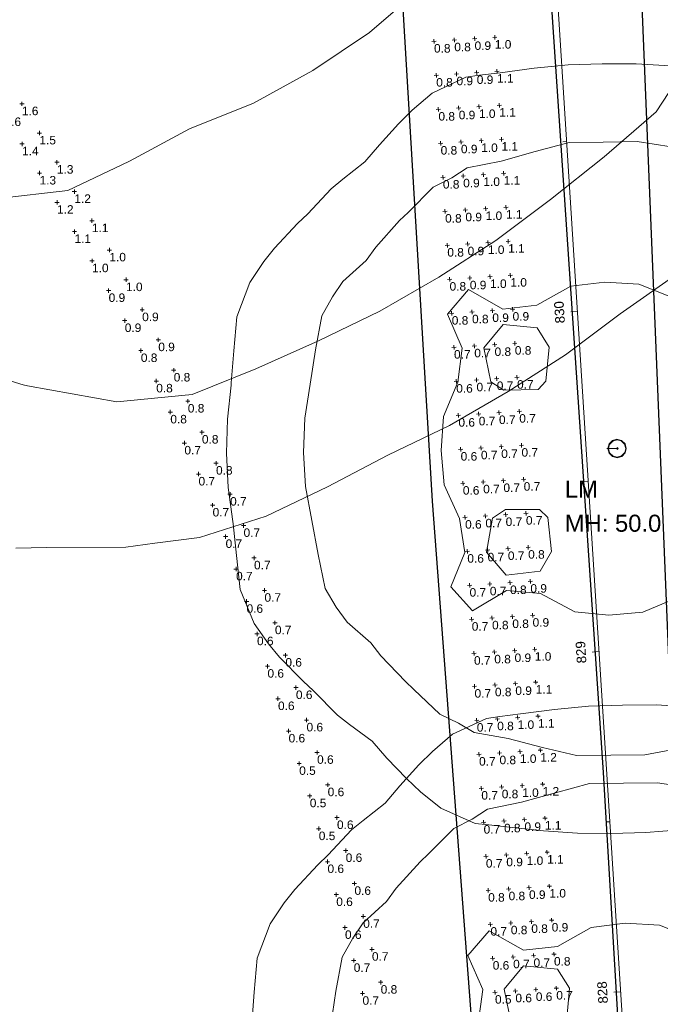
# Model space of a CAD drawing. Extents: x 11759 to 13757, y -2685 to 8839.
# Tile 20 of 58: x 12713 to 12901, y 5223 to 5512. Entities that reach past the tile are written whole.
import ezdxf

# ---------------------------------------------------------------- set-up
doc = ezdxf.new("R2010")
doc.units = 0
doc.header["$MEASUREMENT"] = 0
for name, color, linetype, lineweight in [('AGI32-115446_BK001 - Copy -- 2023-Jan-03 22h-01m-38s-DRAWING', 7, 'Continuous', 0), ('AGI32-Project_1-CALCPTS', 7, 'Continuous', 0), ('AGI32-Project_1-LUMINAIRE', 7, 'Continuous', 0), ('AGI32-Project_1-MARKPOINT', 7, 'Continuous', 0), ('AGI32-Project_1-POLE_PENDANT', 7, 'Continuous', 0), ('AGI32-Project_1-STATISTICAL_AREA', 7, 'Continuous', 0), ('AGI32-Project_1-TEMPLATE', 7, 'Continuous', 0)]:
    doc.layers.add(name, color=color, linetype=linetype, lineweight=lineweight)
doc.styles.add('AGI32-Arial', font='arial.ttf')

# ---------------------------------------------------------------- blocks, each defined once
blk = doc.blocks.new('AGI32-ID1buv4w-Project_1-STATISTICAL_AREA-US 23 NB - Overall')
at = {"layer": 'AGI32-Project_1-STATISTICAL_AREA', "color": 7, "linetype": 'Continuous', "lineweight": 30}
for p, q in [((732.99, 3591.78), (709.75, 3984.46)), ((763.51, 3802.04), (783.05, 3512.2)), ((757.42, 3267.63), (732.99, 3591.78)), ((783.05, 3512.2), (799.74, 3233.34))]:
    blk.add_line(p, q, dxfattribs=at)
blk = doc.blocks.new('AGI32-ID1buv4w-Project_1-STATISTICAL_AREA-US 23 SB - Overall')
at = {"layer": 'AGI32-Project_1-STATISTICAL_AREA', "color": 7, "linetype": 'Continuous', "lineweight": 30}
blk.add_line((791.98, 3797.95), (806.28, 3447.58), dxfattribs=at)
blk = doc.blocks.new('AGI32-ID1buv4w-Project_1-LUMINAIRE-LM_Symbol')
at = {"layer": 'AGI32-Project_1-LUMINAIRE', "color": 7, "linetype": 'ByBlock', "lineweight": 0}
for p, q in [((-0.779, 0.45, 0.3), (-0.9, 0, 0.3)), ((-0.779, 0.45), (-0.9, 0)), ((-0.9, 0, 0.3), (-0.779, 0.45, 0.3)), ((-0.9, 0, 0.3), (-0.779, -0.45, 0.3)), ((-0.9, 0), (-0.9, 0, 0.3)), ((-0.9, 0), (-0.779, -0.45)), ((-0.779, -0.45, 0.3), (-0.9, 0, 0.3)), ((-0.9, 0, 0.3), (-0.9, 0)), ((-0.734, 0.405), (-0.855, 0)), ((-0.855, 0), (-0.734, -0.405)), ((-0.45, 0.779, 0.3), (-0.779, 0.45, 0.3)), ((-0.45, 0.779), (-0.779, 0.45)), ((-0.779, 0.45, 0.3), (-0.45, 0.779, 0.3)), ((-0.779, 0.45), (-0.779, 0.45, 0.3)), ((-0.779, 0.45, 0.3), (-0.779, 0.45)), ((-0.405, 0.734), (-0.734, 0.405)), ((0, 0.9, 0.3), (-0.45, 0.779, 0.3)), ((0, 0.9), (-0.45, 0.779)), ((-0.45, 0.779, 0.3), (0, 0.9, 0.3)), ((-0.45, 0.779), (-0.45, 0.779, 0.3)), ((-0.45, 0.779, 0.3), (-0.45, 0.779)), ((0, 0.855), (-0.405, 0.734)), ((-0.1, 0), (0.1, 0)), ((0.45, 0.779, 0.3), (0, 0.9, 0.3)), ((0.45, 0.779), (0, 0.9)), ((0, 0.9), (0, 0.9, 0.3)), ((0, 0.9, 0.3), (0.45, 0.779, 0.3)), ((0, 0.9, 0.3), (0, 0.9)), ((0.405, 0.734), (0, 0.855)), ((0, -0.1), (0, 0.1)), ((0, 0.1), (0.1, 0)), ((0, -0.1), (0.1, 0)), ((0.734, 0.405), (0.405, 0.734)), ((0.779, 0.45, 0.3), (0.45, 0.779, 0.3)), ((0.779, 0.45), (0.45, 0.779)), ((0.45, 0.779), (0.45, 0.779, 0.3)), ((0.45, 0.779, 0.3), (0.779, 0.45, 0.3)), ((0.45, 0.779, 0.3), (0.45, 0.779)), ((0.855, 0), (0.734, 0.405)), ((0.734, -0.405), (0.855, 0)), ((0.9, 0, 0.3), (0.779, 0.45, 0.3)), ((0.9, 0), (0.779, 0.45)), ((0.779, 0.45), (0.779, 0.45, 0.3)), ((0.779, 0.45, 0.3), (0.9, 0, 0.3)), ((0.779, 0.45, 0.3), (0.779, 0.45)), ((0.779, -0.45, 0.3), (0.9, 0, 0.3)), ((0.779, -0.45), (0.9, 0)), ((0.9, 0, 0.3), (0.779, -0.45, 0.3)), ((0.9, 0, 0.3), (0.9, 0)), ((0.9, 0), (0.9, 0, 0.3)), ((-0.779, -0.45, 0.3), (-0.45, -0.779, 0.3)), ((-0.779, -0.45), (-0.779, -0.45, 0.3)), ((-0.779, -0.45), (-0.45, -0.779)), ((-0.45, -0.779, 0.3), (-0.779, -0.45, 0.3)), ((-0.779, -0.45, 0.3), (-0.779, -0.45)), ((-0.734, -0.405), (-0.405, -0.734)), ((-0.45, -0.779, 0.3), (0, -0.9, 0.3)), ((-0.45, -0.779), (-0.45, -0.779, 0.3)), ((-0.45, -0.779), (0, -0.9)), ((0, -0.9, 0.3), (-0.45, -0.779, 0.3)), ((-0.45, -0.779, 0.3), (-0.45, -0.779)), ((-0.405, -0.734), (0, -0.855)), ((0, -0.855), (0.405, -0.734)), ((0, -0.9, 0.3), (0.45, -0.779, 0.3)), ((0, -0.9), (0.45, -0.779)), ((0.45, -0.779, 0.3), (0, -0.9, 0.3)), ((0, -0.9), (0, -0.9, 0.3)), ((0, -0.9, 0.3), (0, -0.9)), ((0.405, -0.734), (0.734, -0.405)), ((0.45, -0.779, 0.3), (0.779, -0.45, 0.3)), ((0.45, -0.779), (0.779, -0.45)), ((0.779, -0.45, 0.3), (0.45, -0.779, 0.3)), ((0.45, -0.779), (0.45, -0.779, 0.3)), ((0.45, -0.779, 0.3), (0.45, -0.779)), ((0.779, -0.45), (0.779, -0.45, 0.3)), ((0.779, -0.45, 0.3), (0.779, -0.45))]:
    blk.add_line(p, q, dxfattribs=at)
blk = doc.blocks.new('AGI32-ID1buv4w-Project_1-LUMINAIRE-LM_122-1')
at = {"layer": 'AGI32-Project_1-LUMINAIRE', "color": 7, "linetype": 'ByBlock', "lineweight": 0, "xscale": 3, "yscale": 3, "zscale": 3}
blk.add_blockref('AGI32-ID1buv4w-Project_1-LUMINAIRE-LM_Symbol', (0, 0), dxfattribs=at)
blk = doc.blocks.new('AGI32-ID1buv4w-Project_1-LUMINAIRE-LM_122_Labels')
at = {"layer": 'AGI32-Project_1-LUMINAIRE', "color": 7, "linetype": 'ByBlock', "lineweight": 0, "char_height": 5, "attachment_point": 1, "style": 'AGI32-Arial'}
for s, insert in [('LM', (-12.37, -9.4, 50)), ('MH: 50.0', (-12.37, -19.4, 50))]:
    blk.add_mtext(s, dxfattribs=dict(at, insert=insert))
blk = doc.blocks.new('AGI32-ID1buv4w-Project_1-LUMINAIRE-LM_Template1')
at = {"layer": 'AGI32-Project_1-TEMPLATE', "color": 1, "linetype": 'ByBlock', "lineweight": 0}
for p, q in [((-20, 111.88, -50), (-10, 112.73, -50)), ((-10, 112.73, -50), (0, 112.91, -50)), ((0, 112.91, -50), (10, 112.83, -50)), ((10, 112.83, -50), (20, 112.09, -50)), ((-40, 109.5, -50), (-36.02, 109.99, -50)), ((-36.02, 109.99, -50), (-30, 110.68, -50)), ((-30, 110.68, -50), (-20, 111.88, -50)), ((20, 112.09, -50), (30, 110.85, -50)), ((30, 110.85, -50), (39.4, 109.99, -50)), ((39.4, 109.99, -50), (40, 109.93, -50)), ((40, 109.93, -50), (49.99, 106.1, -50)), ((-50, 104.94, -50), (-40, 109.5, -50)), ((-55.96, 99.99, -50), (-50, 104.94, -50)), ((49.99, 106.1, -50), (58.01, 99.99, -50)), ((-59.99, 96.08, -50), (-55.96, 99.99, -50)), ((58.01, 99.99, -50), (59.99, 98.21, -50)), ((-65.67, 89.99, -50), (-59.99, 96.08, -50)), ((59.99, 98.21, -50), (67.49, 89.99, -50)), ((-69.99, 85.03, -50), (-65.67, 89.99, -50)), ((67.49, 89.99, -50), (69.99, 87, -50)), ((69.99, 87, -50), (78.64, 79.99, -50)), ((-76.51, 79.99, -50), (-69.99, 85.03, -50)), ((-79.99, 77.26, -50), (-76.51, 79.99, -50)), ((78.64, 79.99, -50), (79.99, 78.89, -50)), ((79.99, 78.89, -50), (88.87, 69.99, -50)), ((-86.94, 69.99, -50), (-79.99, 77.26, -50)), ((-89.99, 67.14, -50), (-86.94, 69.99, -50)), ((88.87, 69.99, -50), (89.99, 68.99, -50)), ((-96.87, 59.99, -50), (-89.99, 67.14, -50)), ((89.99, 68.99, -50), (98.78, 59.99, -50)), ((-99.99, 56.1, -50), (-96.87, 59.99, -50)), ((98.78, 59.99, -50), (99.99, 58.51, -50)), ((99.99, 58.51, -50), (106.17, 49.99, -50)), ((-104.18, 49.99, -50), (-99.99, 56.1, -50)), ((-108.13, 40, -50), (-104.18, 49.99, -50)), ((106.17, 49.99, -50), (109.99, 40.21, -50)), ((-109.13, 30, -50), (-108.13, 40, -50)), ((109.99, 40.21, -50), (110.07, 40, -50)), ((110.07, 40, -50), (111.13, 30, -50)), ((-109.99, 20.7, -50), (-109.13, 30, -50)), ((111.13, 30, -50), (112.21, 20, -50)), ((-110.07, 20, -50), (-109.99, 20.7, -50)), ((-111.26, 10, -50), (-110.07, 20, -50)), ((112.21, 20, -50), (113.29, 10, -50)), ((-111.61, 0, -50), (-111.26, 10, -50)), ((113.29, 10, -50), (113.56, 0, -50)), ((-111.26, -10, -50), (-111.61, 0, -50)), ((113.56, 0, -50), (113.29, -10, -50)), ((-110.07, -20, -50), (-111.26, -10, -50)), ((113.29, -10, -50), (112.21, -20, -50)), ((-109.99, -20.7, -50), (-110.07, -20, -50)), ((112.21, -20, -50), (111.13, -30, -50)), ((-109.13, -30, -50), (-109.99, -20.7, -50)), ((-108.13, -40, -50), (-109.13, -30, -50)), ((111.13, -30, -50), (110.07, -40, -50)), ((-104.18, -50, -50), (-108.13, -40, -50)), ((109.99, -40.21, -50), (106.17, -50, -50)), ((110.07, -40, -50), (109.99, -40.21, -50)), ((-99.99, -56.1, -50), (-104.18, -50, -50)), ((106.17, -50, -50), (99.99, -58.51, -50)), ((-96.87, -59.99, -50), (-99.99, -56.1, -50)), ((-89.99, -67.14, -50), (-96.87, -59.99, -50)), ((98.78, -59.99, -50), (89.99, -68.99, -50)), ((99.99, -58.51, -50), (98.78, -59.99, -50)), ((-86.94, -69.99, -50), (-89.99, -67.14, -50)), ((89.99, -68.99, -50), (88.87, -69.99, -50)), ((-79.99, -77.26, -50), (-86.94, -69.99, -50)), ((88.87, -69.99, -50), (79.99, -78.89, -50)), ((-76.51, -79.99, -50), (-79.99, -77.26, -50)), ((-69.99, -85.03, -50), (-76.51, -79.99, -50)), ((78.64, -79.99, -50), (69.99, -87, -50)), ((79.99, -78.89, -50), (78.64, -79.99, -50)), ((-65.67, -89.99, -50), (-69.99, -85.03, -50)), ((69.99, -87, -50), (67.49, -89.99, -50)), ((-59.99, -96.08, -50), (-65.67, -89.99, -50)), ((67.49, -89.99, -50), (59.99, -98.21, -50)), ((-55.96, -99.99, -50), (-59.99, -96.08, -50)), ((59.99, -98.21, -50), (58.01, -99.99, -50)), ((-50, -104.94, -50), (-55.96, -99.99, -50)), ((58.01, -99.99, -50), (49.99, -106.1, -50)), ((-40, -109.5, -50), (-50, -104.94, -50)), ((49.99, -106.1, -50), (40, -109.93, -50)), ((-36.02, -109.99, -50), (-40, -109.5, -50)), ((-30, -110.68, -50), (-36.02, -109.99, -50)), ((-20, -111.88, -50), (-30, -110.68, -50)), ((-10, -112.73, -50), (-20, -111.88, -50)), ((20, -112.09, -50), (10, -112.83, -50)), ((30, -110.85, -50), (20, -112.09, -50)), ((39.4, -109.99, -50), (30, -110.85, -50)), ((40, -109.93, -50), (39.4, -109.99, -50)), ((0, -112.91, -50), (-10, -112.73, -50)), ((10, -112.83, -50), (0, -112.91, -50))]:
    blk.add_line(p, q, dxfattribs=at)
at = {"layer": 'AGI32-Project_1-TEMPLATE', "color": 5, "linetype": 'ByBlock', "lineweight": 0}
for p, q in [((-20, 87.43, -50), (-10, 89.98, -50)), ((-10, 89.98, -50), (0, 89.96, -50)), ((0, 89.96, -50), (10, 89.99, -50)), ((10, 89.99, -50), (20, 88.29, -50)), ((-30, 84.75, -50), (-20, 87.43, -50)), ((20, 88.29, -50), (30, 84.86, -50)), ((-40, 82.85, -50), (-30, 84.75, -50)), ((30, 84.86, -50), (40, 83.65, -50)), ((-44.52, 79.99, -50), (-40, 82.85, -50)), ((40, 83.65, -50), (46.61, 79.99, -50)), ((-50, 77.33, -50), (-44.52, 79.99, -50)), ((46.61, 79.99, -50), (49.99, 78.56, -50)), ((49.99, 78.56, -50), (59.42, 69.99, -50)), ((-57.49, 69.99, -50), (-50, 77.33, -50)), ((-59.99, 67.64, -50), (-57.49, 69.99, -50)), ((59.42, 69.99, -50), (59.99, 69.5, -50)), ((59.99, 69.5, -50), (68.77, 59.99, -50)), ((-67.06, 59.99, -50), (-59.99, 67.64, -50)), ((-69.99, 56.1, -50), (-67.06, 59.99, -50)), ((68.77, 59.99, -50), (69.99, 58.35, -50)), ((69.99, 58.35, -50), (78.97, 49.99, -50)), ((-76.9, 49.99, -50), (-69.99, 56.1, -50)), ((-79.99, 45.51, -50), (-76.9, 49.99, -50)), ((78.97, 49.99, -50), (79.99, 48.41, -50)), ((79.99, 48.41, -50), (85.03, 40, -50)), ((-83.19, 40, -50), (-79.99, 45.51, -50)), ((-85.15, 30, -50), (-83.19, 40, -50)), ((85.03, 40, -50), (86.99, 30, -50)), ((-86.82, 20, -50), (-85.15, 30, -50)), ((86.99, 30, -50), (88.58, 20, -50)), ((-88.57, 10, -50), (-86.82, 20, -50)), ((88.58, 20, -50), (89.99, 12.61, -50)), ((89.99, 12.61, -50), (90.52, 10, -50)), ((-89.09, 0, -50), (-88.57, 10, -50)), ((90.52, 10, -50), (91.07, 0, -50)), ((-88.57, -10, -50), (-89.09, 0, -50)), ((91.07, 0, -50), (90.52, -10, -50)), ((-86.82, -20, -50), (-88.57, -10, -50)), ((90.52, -10, -50), (89.99, -12.61, -50)), ((89.99, -12.61, -50), (88.58, -20, -50)), ((-85.15, -30, -50), (-86.82, -20, -50)), ((88.58, -20, -50), (86.99, -30, -50)), ((-83.19, -40, -50), (-85.15, -30, -50)), ((86.99, -30, -50), (85.03, -40, -50)), ((-79.99, -45.51, -50), (-83.19, -40, -50)), ((85.03, -40, -50), (79.99, -48.41, -50)), ((-76.9, -50, -50), (-79.99, -45.51, -50)), ((79.99, -48.41, -50), (78.97, -50, -50)), ((-69.99, -56.1, -50), (-76.9, -50, -50)), ((78.97, -50, -50), (69.99, -58.35, -50)), ((-67.06, -59.99, -50), (-69.99, -56.1, -50)), ((-59.99, -67.64, -50), (-67.06, -59.99, -50)), ((68.77, -59.99, -50), (59.99, -69.5, -50)), ((69.99, -58.35, -50), (68.77, -59.99, -50)), ((-57.49, -69.99, -50), (-59.99, -67.64, -50)), ((-50, -77.33, -50), (-57.49, -69.99, -50)), ((59.42, -69.99, -50), (49.99, -78.56, -50)), ((59.99, -69.5, -50), (59.42, -69.99, -50)), ((-44.52, -79.99, -50), (-50, -77.33, -50)), ((-40, -82.85, -50), (-44.52, -79.99, -50)), ((46.61, -79.99, -50), (40, -83.65, -50)), ((49.99, -78.56, -50), (46.61, -79.99, -50)), ((-30, -84.75, -50), (-40, -82.85, -50)), ((40, -83.65, -50), (30, -84.86, -50)), ((-20, -87.43, -50), (-30, -84.75, -50)), ((30, -84.86, -50), (20, -88.29, -50)), ((-10, -89.98, -50), (-20, -87.43, -50)), ((20, -88.29, -50), (10, -89.99, -50)), ((0, -89.96, -50), (-10, -89.98, -50)), ((10, -89.99, -50), (0, -89.96, -50))]:
    blk.add_line(p, q, dxfattribs=at)
at = {"layer": 'AGI32-Project_1-TEMPLATE', "color": 3, "linetype": 'ByBlock', "lineweight": 0}
for p, q in [((-46.32, 40, -50), (-40, 47.15, -50)), ((-40, 47.15, -50), (-30, 41.31, -50)), ((-20, 42.3, -50), (-10, 47.77, -50)), ((-10, 47.77, -50), (0, 48.88, -50)), ((0, 48.88, -50), (10, 48.16, -50)), ((10, 48.16, -50), (20, 44.03, -50)), ((31.6, 40, -50), (40, 47.79, -50)), ((40, 47.79, -50), (49.57, 40, -50)), ((20, 44.03, -50), (28.43, 40, -50)), ((-30, 41.31, -50), (-20, 42.3, -50)), ((-42.07, 30, -50), (-46.32, 40, -50)), ((28.43, 40, -50), (20, 32.04, -50)), ((36.32, 30, -50), (31.6, 40, -50)), ((49.57, 40, -50), (43.99, 30, -50)), ((-30, 36.78, -50), (-35.74, 30, -50)), ((-20, 35.69, -50), (-30, 36.78, -50)), ((-16.6, 30, -50), (-20, 35.69, -50)), ((20, 32.04, -50), (18.63, 30, -50)), ((-43.55, 20, -50), (-42.07, 30, -50)), ((-35.74, 30, -50), (-33.8, 20, -50)), ((-17.63, 20, -50), (-16.6, 30, -50)), ((18.63, 30, -50), (19.43, 20, -50)), ((35.83, 20, -50), (36.32, 30, -50)), ((43.99, 30, -50), (45.35, 20, -50)), ((-47.85, 10, -50), (-43.55, 20, -50)), ((-33.8, 20, -50), (-30, 17.54, -50)), ((-30, 17.54, -50), (-20, 17.59, -50)), ((-20, 17.59, -50), (-17.63, 20, -50)), ((19.43, 20, -50), (20, 19.48, -50)), ((20, 19.48, -50), (30, 12.84, -50)), ((30, 12.84, -50), (35.83, 20, -50)), ((45.35, 20, -50), (49.99, 10.16, -50)), ((-48.64, 0, -50), (-47.85, 10, -50)), ((49.99, 10.16, -50), (50.05, 10, -50)), ((50.05, 10, -50), (50.72, 0, -50)), ((-47.85, -10, -50), (-48.64, 0, -50)), ((50.72, 0, -50), (50.05, -10, -50)), ((-43.55, -20, -50), (-47.85, -10, -50)), ((49.99, -10.16, -50), (45.35, -20, -50)), ((50.05, -10, -50), (49.99, -10.16, -50)), ((30, -12.84, -50), (20, -19.48, -50)), ((35.83, -20, -50), (30, -12.84, -50)), ((-42.07, -30, -50), (-43.55, -20, -50)), ((-33.8, -20, -50), (-35.74, -30, -50)), ((-30, -17.54, -50), (-33.8, -20, -50)), ((-20, -17.59, -50), (-30, -17.54, -50)), ((-17.63, -20, -50), (-20, -17.59, -50)), ((-16.6, -30, -50), (-17.63, -20, -50)), ((19.43, -20, -50), (18.63, -30, -50)), ((20, -19.48, -50), (19.43, -20, -50)), ((36.32, -30, -50), (35.83, -20, -50)), ((45.35, -20, -50), (43.99, -30, -50)), ((-46.32, -40, -50), (-42.07, -30, -50)), ((-35.74, -30, -50), (-30, -36.78, -50)), ((-20, -35.69, -50), (-16.6, -30, -50)), ((18.63, -30, -50), (20, -32.04, -50)), ((31.6, -40, -50), (36.32, -30, -50)), ((43.99, -30, -50), (49.57, -40, -50)), ((20, -32.04, -50), (28.43, -40, -50)), ((-30, -36.78, -50), (-20, -35.69, -50)), ((-40, -47.15, -50), (-46.32, -40, -50)), ((28.43, -40, -50), (20, -44.03, -50)), ((40, -47.79, -50), (31.6, -40, -50)), ((49.57, -40, -50), (40, -47.79, -50)), ((-30, -41.31, -50), (-40, -47.15, -50)), ((-20, -42.3, -50), (-30, -41.31, -50)), ((-10, -47.77, -50), (-20, -42.3, -50)), ((20, -44.03, -50), (10, -48.16, -50)), ((0, -48.88, -50), (-10, -47.77, -50)), ((10, -48.16, -50), (0, -48.88, -50))]:
    blk.add_line(p, q, dxfattribs=at)
blk = doc.blocks.new('AGI32-ID1buv4w-Project_1-LUMINAIRE-LM_122')
at = {"layer": 'AGI32-Project_1-POLE_PENDANT', "color": 7, "linetype": 'ByBlock', "lineweight": 0}
for q in [(3, 0), (0, 0, -50)]:
    blk.add_line((0, 0), q, dxfattribs=at)
at = {"layer": 'AGI32-Project_1-LUMINAIRE', "color": 7, "linetype": 'ByBlock', "lineweight": 0}
blk.add_blockref('AGI32-ID1buv4w-Project_1-LUMINAIRE-LM_122-1', (3, 0), dxfattribs=at)
at = {"layer": 'AGI32-Project_1-LUMINAIRE', "color": 7, "linetype": 'ByBlock', "lineweight": 0, "rotation": 359.2909993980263}
blk.add_blockref('AGI32-ID1buv4w-Project_1-LUMINAIRE-LM_122_Labels', (0, 0, -50), dxfattribs=at)
at = {"layer": 'AGI32-Project_1-TEMPLATE', "color": 7, "linetype": 'ByBlock', "lineweight": 0}
blk.add_blockref('AGI32-ID1buv4w-Project_1-LUMINAIRE-LM_Template1', (0, 0), dxfattribs=at)
blk = doc.blocks.new('AGI32-ID1buv4w-Project_1-LUMINAIRE-LM_86-1')
at = {"layer": 'AGI32-Project_1-LUMINAIRE', "color": 7, "linetype": 'ByBlock', "lineweight": 0, "xscale": 3, "yscale": 3, "zscale": 3}
blk.add_blockref('AGI32-ID1buv4w-Project_1-LUMINAIRE-LM_Symbol', (0, 0), dxfattribs=at)
blk = doc.blocks.new('AGI32-ID1buv4w-Project_1-LUMINAIRE-LM_86_Labels')
at = {"layer": 'AGI32-Project_1-LUMINAIRE', "color": 7, "linetype": 'ByBlock', "lineweight": 0, "char_height": 5, "attachment_point": 1, "style": 'AGI32-Arial'}
for s, insert in [('LM', (-12.37, -9.4, 50)), ('MH: 50.0', (-12.37, -19.4, 50))]:
    blk.add_mtext(s, dxfattribs=dict(at, insert=insert))
blk = doc.blocks.new('AGI32-ID1buv4w-Project_1-LUMINAIRE-LM_86')
at = {"layer": 'AGI32-Project_1-POLE_PENDANT', "color": 7, "linetype": 'ByBlock', "lineweight": 0}
for q in [(3, 0), (0, 0, -50)]:
    blk.add_line((0, 0), q, dxfattribs=at)
at = {"layer": 'AGI32-Project_1-LUMINAIRE', "color": 7, "linetype": 'ByBlock', "lineweight": 0}
blk.add_blockref('AGI32-ID1buv4w-Project_1-LUMINAIRE-LM_86-1', (3, 0), dxfattribs=at)
at = {"layer": 'AGI32-Project_1-LUMINAIRE', "color": 7, "linetype": 'ByBlock', "lineweight": 0, "rotation": 359.2909993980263}
blk.add_blockref('AGI32-ID1buv4w-Project_1-LUMINAIRE-LM_86_Labels', (0, 0, -50), dxfattribs=at)
at = {"layer": 'AGI32-Project_1-TEMPLATE', "color": 7, "linetype": 'ByBlock', "lineweight": 0}
blk.add_blockref('AGI32-ID1buv4w-Project_1-LUMINAIRE-LM_Template1', (0, 0), dxfattribs=at)
blk = doc.blocks.new('AGI32-ID1buv4w-Project_1-LUMINAIRE-HM4_Template2')
at = {"layer": 'AGI32-Project_1-TEMPLATE', "color": 3, "linetype": 'ByBlock', "lineweight": 0}
for p, q in [((-79.76, -137.62, -100), (-99.7, -128.36, -100)), ((-60.05, -139.58, -100), (-79.76, -137.62, -100)), ((-59.82, -139.61, -100), (-60.05, -139.58, -100)), ((-39.88, -140.7, -100), (-59.82, -139.61, -100)), ((-19.94, -144.04, -100), (-39.88, -140.7, -100)), ((39.88, -140.7, -100), (19.94, -144.04, -100)), ((0, -144.89, -100), (-19.94, -144.04, -100)), ((19.94, -144.04, -100), (0, -144.89, -100))]:
    blk.add_line(p, q, dxfattribs=at)
at = {"layer": 'AGI32-Project_1-TEMPLATE', "color": 5, "linetype": 'ByBlock', "lineweight": 0}
for p, q in [((-120.57, -179.46, -100), (-138.58, -159.52, -100)), ((-119.64, -180.41, -100), (-120.57, -179.46, -100)), ((-99.7, -198.01, -100), (-119.64, -180.41, -100)), ((-96.98, -199.4, -100), (-99.7, -198.01, -100)), ((-79.76, -207.72, -100), (-96.98, -199.4, -100)), ((96.98, -199.4, -100), (79.76, -207.72, -100)), ((-59.82, -210.98, -100), (-79.76, -207.72, -100)), ((79.76, -207.72, -100), (59.82, -210.98, -100)), ((-39.88, -213.54, -100), (-59.82, -210.98, -100)), ((-19.94, -215.43, -100), (-39.88, -213.54, -100)), ((39.88, -213.54, -100), (19.94, -215.43, -100)), ((59.82, -210.98, -100), (39.88, -213.54, -100)), ((0, -215.91, -100), (-19.94, -215.43, -100)), ((19.94, -215.43, -100), (0, -215.91, -100))]:
    blk.add_line(p, q, dxfattribs=at)
at = {"layer": 'AGI32-Project_1-TEMPLATE', "color": 1, "linetype": 'ByBlock', "lineweight": 0}
for p, q in [((-139.58, -223.87, -100), (-147.4, -219.34, -100)), ((-119.64, -235.83, -100), (-139.58, -223.87, -100)), ((-111.77, -239.28, -100), (-119.64, -235.83, -100)), ((-99.7, -244.62, -100), (-111.77, -239.28, -100)), ((-79.76, -249.5, -100), (-99.7, -244.62, -100)), ((-59.82, -251.5, -100), (-79.76, -249.5, -100)), ((-39.88, -252.8, -100), (-59.82, -251.5, -100)), ((-19.94, -254.78, -100), (-39.88, -252.8, -100)), ((39.88, -252.8, -100), (19.94, -254.78, -100)), ((59.82, -251.5, -100), (39.88, -252.8, -100)), ((0, -255.18, -100), (-19.94, -254.78, -100)), ((19.94, -254.78, -100), (0, -255.18, -100))]:
    blk.add_line(p, q, dxfattribs=at)
blk = doc.blocks.new('AGI32-ID1buv4w-Project_1-LUMINAIRE-HM4_93')
at = {"layer": 'AGI32-Project_1-TEMPLATE', "color": 7, "linetype": 'ByBlock', "lineweight": 0}
blk.add_blockref('AGI32-ID1buv4w-Project_1-LUMINAIRE-HM4_Template2', (0, 0), dxfattribs=at)
blk = doc.blocks.new('AGI32-ID1buv4w-MARKPOINT')
at = {"layer": 'AGI32-Project_1-MARKPOINT', "color": 0, "linetype": 'Continuous', "lineweight": 0}
for p, q in [((-0.125, 0), (0.125, 0)), ((0, -0.125), (0, 0.125))]:
    blk.add_line(p, q, dxfattribs=at)
blk = doc.blocks.new('AGI32-ID1buv4w-Project_1-CALCPTS-US 23 SB - Ramp B')
at = {"layer": 'AGI32-Project_1-MARKPOINT', "color": 6, "linetype": 'Continuous', "lineweight": 0, "xscale": 5, "yscale": 5, "zscale": 5}
for p in [(612.49, 3708.39), (617.63, 3699.81), (612.54, 3696.64), (622.77, 3691.23), (617.67, 3688.06), (627.9, 3682.65), (622.81, 3679.48), (633.04, 3674.07), (627.94, 3670.9), (638.17, 3665.49), (633.08, 3662.32), (643.06, 3656.77), (637.96, 3653.59), (647.79, 3647.96), (642.69, 3644.78), (652.52, 3639.14), (647.41, 3635.97), (657.06, 3630.24), (651.92, 3627.04), (661.19, 3621.14), (656.06, 3617.94), (665.33, 3612.03), (660.19, 3608.84), (669.47, 3602.93), (664.33, 3599.73), (673.61, 3593.83), (668.47, 3590.63), (677.55, 3584.64), (672.29, 3581.4), (680.62, 3575.13), (675.36, 3571.88), (683.69, 3565.61), (678.43, 3562.37), (686.76, 3556.09), (681.5, 3552.85), (689.83, 3546.58), (684.57, 3543.33), (692.92, 3537.07), (687.66, 3533.83), (696.03, 3527.56), (690.77, 3524.32), (699.13, 3518.05), (693.88, 3514.82), (702.24, 3508.55), (696.99, 3505.31), (704.97, 3498.93), (699.63, 3495.67), (707.53, 3489.27), (702.19, 3486), (710.1, 3479.6), (704.76, 3476.34), (712.67, 3469.94), (707.32, 3466.67), (715.23, 3460.27), (709.89, 3457.01), (717.8, 3450.61), (712.46, 3447.34)]:
    blk.add_blockref('AGI32-ID1buv4w-MARKPOINT', p, dxfattribs=at)
at = {"layer": 'AGI32-Project_1-CALCPTS', "color": 6, "linetype": 'Continuous', "lineweight": 0, "char_height": 2.5, "attachment_point": 1, "style": 'AGI32-Arial'}
for s, insert in [('1.6', (612.49, 3707.56)), ('1.6', (607.4, 3704.38)), ('1.5', (617.63, 3698.98)), ('1.4', (612.54, 3695.8)), ('1.3', (622.77, 3690.4)), ('1.3', (617.67, 3687.22)), ('1.2', (627.9, 3681.82)), ('1.2', (622.81, 3678.64)), ('1.1', (633.04, 3673.24)), ('1.1', (627.94, 3670.06)), ('1.0', (638.17, 3664.66)), ('1.0', (633.08, 3661.48)), ('1.0', (643.06, 3655.93)), ('0.9', (637.96, 3652.76)), ('0.9', (647.79, 3647.12)), ('0.9', (642.69, 3643.94)), ('0.9', (652.52, 3638.31)), ('0.8', (647.41, 3635.13)), ('0.8', (657.06, 3629.41)), ('0.8', (651.92, 3626.21)), ('0.8', (661.19, 3620.3)), ('0.8', (656.06, 3617.11)), ('0.8', (665.33, 3611.2)), ('0.7', (660.19, 3608)), ('0.8', (669.47, 3602.09)), ('0.7', (664.33, 3598.9)), ('0.7', (673.61, 3592.99)), ('0.7', (668.47, 3589.8)), ('0.7', (677.55, 3583.81)), ('0.7', (672.29, 3580.57)), ('0.7', (680.62, 3574.29)), ('0.7', (675.36, 3571.05)), ('0.7', (683.69, 3564.78)), ('0.6', (678.43, 3561.53)), ('0.7', (686.76, 3555.26)), ('0.6', (681.5, 3552.02)), ('0.6', (689.83, 3545.74)), ('0.6', (684.57, 3542.5)), ('0.6', (692.92, 3536.23)), ('0.6', (687.66, 3532.99)), ('0.6', (696.03, 3526.73)), ('0.6', (690.77, 3523.49)), ('0.6', (699.13, 3517.22)), ('0.5', (693.88, 3513.98)), ('0.6', (702.24, 3507.72)), ('0.5', (696.99, 3504.48)), ('0.6', (704.97, 3498.1)), ('0.5', (699.63, 3494.83)), ('0.6', (707.53, 3488.43)), ('0.6', (702.19, 3485.17)), ('0.6', (710.1, 3478.77)), ('0.6', (704.76, 3475.5)), ('0.7', (712.67, 3469.1)), ('0.6', (707.32, 3465.84)), ('0.7', (715.23, 3459.44)), ('0.7', (709.89, 3456.17)), ('0.8', (717.8, 3449.77)), ('0.7', (712.46, 3446.51))]:
    blk.add_mtext(s, dxfattribs=dict(at, insert=insert))
blk = doc.blocks.new('AGI32-ID1buv4w-Project_1-CALCPTS-US 23 SB - STA 829+00 TO STA 823+00_Luminance')
at = {"layer": 'AGI32-Project_1-MARKPOINT', "color": 154, "linetype": 'Continuous', "lineweight": 0, "xscale": 5.000000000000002, "yscale": 5.000000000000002, "zscale": 5.000000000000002, "rotation": 273.8282387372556}
for p in [(745.34, 3537.48), (751.33, 3537.88), (757.32, 3538.28), (763.32, 3538.68), (746.01, 3527.5), (752, 3527.9), (757.99, 3528.3), (763.98, 3528.7), (764.65, 3518.72), (746.67, 3517.52), (752.67, 3517.92), (758.66, 3518.32), (747.34, 3507.54), (753.33, 3507.94), (759.33, 3508.34), (765.32, 3508.75), (759.99, 3498.37), (765.99, 3498.77), (748.01, 3497.57), (754, 3497.97), (748.68, 3487.59), (754.67, 3487.99), (760.66, 3488.39), (766.65, 3488.79), (761.33, 3478.41), (767.32, 3478.81), (749.34, 3477.61), (755.34, 3478.01), (750.01, 3467.63), (756, 3468.03), (762, 3468.43), (767.99, 3468.84), (756.67, 3458.05), (762.66, 3458.46), (768.66, 3458.86), (750.68, 3457.65), (751.35, 3447.68), (757.34, 3448.08), (763.33, 3448.48), (769.33, 3448.88)]:
    blk.add_blockref('AGI32-ID1buv4w-MARKPOINT', p, dxfattribs=at)
at = {"layer": 'AGI32-Project_1-CALCPTS', "color": 154, "linetype": 'Continuous', "lineweight": 0, "char_height": 2.5, "attachment_point": 1, "style": 'AGI32-Arial'}
for s, insert in [('0.7', (745.34, 3536.64)), ('0.8', (751.33, 3537.04)), ('0.9', (757.32, 3537.44)), ('1.1', (763.32, 3537.85)), ('0.7', (746.01, 3526.66)), ('0.8', (752, 3527.07)), ('1.0', (757.99, 3527.47)), ('1.1', (763.98, 3527.87)), ('0.7', (746.67, 3516.69)), ('0.8', (752.67, 3517.09)), ('1.0', (758.66, 3517.49)), ('1.2', (764.65, 3517.89)), ('1.2', (765.32, 3507.91)), ('0.7', (747.34, 3506.71)), ('0.8', (753.33, 3507.11)), ('1.0', (759.33, 3507.51)), ('0.7', (748.01, 3496.73)), ('0.8', (754, 3497.13)), ('0.9', (759.99, 3497.53)), ('1.1', (765.99, 3497.93)), ('1.0', (760.66, 3487.56)), ('1.1', (766.65, 3487.96)), ('0.7', (748.68, 3486.75)), ('0.9', (754.67, 3487.15)), ('0.8', (749.34, 3476.78)), ('0.8', (755.34, 3477.18)), ('0.9', (761.33, 3477.58)), ('1.0', (767.32, 3477.98)), ('0.8', (756, 3467.2)), ('0.8', (762, 3467.6)), ('0.9', (767.99, 3468)), ('0.7', (750.01, 3466.8)), ('0.6', (750.68, 3456.82)), ('0.7', (756.67, 3457.22)), ('0.7', (762.66, 3457.62)), ('0.8', (768.66, 3458.02)), ('0.6', (757.34, 3447.24)), ('0.6', (763.33, 3447.65)), ('0.7', (769.33, 3448.05)), ('0.5', (751.35, 3446.84))]:
    blk.add_mtext(s, dxfattribs=dict(at, insert=insert))
blk = doc.blocks.new('AGI32-ID1buv4w-Project_1-CALCPTS-US 23 SB - STA 837+50 TO STA 829+00_Luminance')
at = {"layer": 'AGI32-Project_1-MARKPOINT', "color": 154, "linetype": 'Continuous', "lineweight": 0, "xscale": 5, "yscale": 5, "zscale": 5, "rotation": 273.7392494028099}
for p in [(733.45, 3726.76), (739.4, 3727.15), (745.35, 3727.54), (751.3, 3727.93), (751.95, 3717.95), (734.1, 3716.78), (740.05, 3717.17), (746, 3717.56), (734.75, 3706.81), (740.7, 3707.2), (746.65, 3707.58), (752.6, 3707.97), (753.25, 3697.99), (735.4, 3696.83), (741.35, 3697.22), (747.3, 3697.61), (736.06, 3686.85), (742.01, 3687.24), (747.95, 3687.63), (753.9, 3688.02), (748.61, 3677.65), (754.56, 3678.04), (736.71, 3676.87), (742.66, 3677.26), (737.36, 3666.89), (743.31, 3667.28), (749.26, 3667.67), (755.21, 3668.06), (743.96, 3657.3), (749.91, 3657.69), (755.86, 3658.08), (738.01, 3656.91), (738.66, 3646.93), (744.61, 3647.32), (750.56, 3647.71), (756.51, 3648.1), (745.27, 3637.34), (751.22, 3637.73), (757.17, 3638.12), (739.32, 3636.96), (739.97, 3626.98), (745.92, 3627.37), (751.87, 3627.76), (757.82, 3628.14), (740.62, 3617), (746.57, 3617.39), (752.52, 3617.78), (758.47, 3618.16), (759.12, 3608.19), (741.27, 3607.02), (747.22, 3607.41), (753.17, 3607.8), (741.92, 3597.04), (747.88, 3597.43), (753.82, 3597.82), (759.77, 3598.21), (760.43, 3588.23), (742.58, 3587.06), (748.53, 3587.45), (754.48, 3587.84), (743.23, 3577.08), (749.18, 3577.47), (755.13, 3577.86), (761.08, 3578.25), (755.78, 3567.88), (761.73, 3568.27), (743.88, 3567.11), (749.83, 3567.49), (744.53, 3557.13), (750.48, 3557.51), (756.43, 3557.9), (762.38, 3558.29), (751.14, 3547.54), (757.09, 3547.93), (763.03, 3548.31), (745.19, 3547.15)]:
    blk.add_blockref('AGI32-ID1buv4w-MARKPOINT', p, dxfattribs=at)
at = {"layer": 'AGI32-Project_1-CALCPTS', "color": 154, "linetype": 'Continuous', "lineweight": 0, "char_height": 2.5, "attachment_point": 1, "style": 'AGI32-Arial'}
for s, insert in [('0.8', (733.45, 3725.93)), ('0.8', (739.4, 3726.32)), ('0.9', (745.35, 3726.71)), ('1.0', (751.3, 3727.1)), ('0.8', (734.1, 3715.95)), ('0.9', (740.05, 3716.34)), ('0.9', (746, 3716.73)), ('1.1', (751.95, 3717.12)), ('1.1', (752.6, 3707.14)), ('0.8', (734.75, 3705.97)), ('0.9', (740.7, 3706.36)), ('1.0', (746.65, 3706.75)), ('0.8', (735.4, 3695.99)), ('0.9', (741.35, 3696.38)), ('1.0', (747.3, 3696.77)), ('1.1', (753.25, 3697.16)), ('1.0', (747.95, 3686.79)), ('1.1', (753.9, 3687.18)), ('0.8', (736.06, 3686.02)), ('0.9', (742.01, 3686.4)), ('0.8', (736.71, 3676.04)), ('0.9', (742.66, 3676.43)), ('1.0', (748.61, 3676.81)), ('1.1', (754.56, 3677.2)), ('1.0', (749.26, 3666.84)), ('1.1', (755.21, 3667.22)), ('0.8', (737.36, 3666.06)), ('0.9', (743.31, 3666.45)), ('0.8', (738.01, 3656.08)), ('0.9', (743.96, 3656.47)), ('1.0', (749.91, 3656.86)), ('1.0', (755.86, 3657.25)), ('0.8', (744.61, 3646.49)), ('0.9', (750.56, 3646.88)), ('0.9', (756.51, 3647.27)), ('0.8', (738.66, 3646.1)), ('0.7', (739.32, 3636.12)), ('0.7', (745.27, 3636.51)), ('0.8', (751.22, 3636.9)), ('0.8', (757.17, 3637.29)), ('0.6', (739.97, 3626.14)), ('0.7', (745.92, 3626.53)), ('0.7', (751.87, 3626.92)), ('0.7', (757.82, 3627.31)), ('0.6', (740.62, 3616.16)), ('0.7', (746.57, 3616.55)), ('0.7', (752.52, 3616.94)), ('0.7', (758.47, 3617.33)), ('0.6', (741.27, 3606.19)), ('0.7', (747.22, 3606.58)), ('0.7', (753.17, 3606.96)), ('0.7', (759.12, 3607.35)), ('0.7', (759.77, 3597.37)), ('0.6', (741.92, 3596.21)), ('0.7', (747.88, 3596.6)), ('0.7', (753.82, 3596.99)), ('0.6', (742.58, 3586.23)), ('0.7', (748.53, 3586.62)), ('0.7', (754.48, 3587.01)), ('0.7', (760.43, 3587.4)), ('0.7', (755.13, 3577.03)), ('0.8', (761.08, 3577.42)), ('0.6', (743.23, 3576.25)), ('0.7', (749.18, 3576.64)), ('0.7', (743.88, 3566.27)), ('0.7', (749.83, 3566.66)), ('0.8', (755.78, 3567.05)), ('0.9', (761.73, 3567.44)), ('0.8', (756.43, 3557.07)), ('0.9', (762.38, 3557.46)), ('0.7', (744.53, 3556.29)), ('0.8', (750.48, 3556.68)), ('0.7', (745.19, 3546.31)), ('0.8', (751.14, 3546.7)), ('0.9', (757.09, 3547.09)), ('1.0', (763.03, 3547.48))]:
    blk.add_mtext(s, dxfattribs=dict(at, insert=insert))

msp = doc.modelspace()

# ---------------------------------------------------------------- linework, layer by layer
at = {"layer": 'AGI32-115446_BK001 - Copy -- 2023-Jan-03 22h-01m-38s-DRAWING', "color": 7, "linetype": 'Continuous', "lineweight": 0}
for p, q in [((12895.98, 5126.32), (12772.55, 7075.99)), ((12895.98, 5126.31), (12772.55, 7075.99)), ((12895.98, 5126.31), (12772.55, 7075.99)), ((12873.81, 5476.48), (12872.62, 5476.4)), ((12876.97, 5426.58), (12874.98, 5426.45)), ((12880.13, 5376.68), (12878.94, 5376.6)), ((12883.29, 5326.78), (12881.3, 5326.65)), ((12886.45, 5276.88), (12885.25, 5276.8)), ((12889.61, 5226.97), (12887.61, 5226.85))]:
    msp.add_line(p, q, dxfattribs=at)
for points in [[(12876.97, 5426.58, 0), (12876.97, 5426.58, 0), (12876.97, 5426.58, 0), (12876.97, 5426.58, 0), (12876.97, 5426.58, 0), (12876.97, 5426.58, 0), (12876.97, 5426.58, 0), (12876.97, 5426.58, 0), (12876.97, 5426.58, 0), (12876.97, 5426.58, 0), (12876.97, 5426.58, 0), (12876.97, 5426.58, 0), (12876.97, 5426.58, 0), (12876.97, 5426.58, 0), (12876.97, 5426.58, 0), (12876.97, 5426.58, 0), (12876.97, 5426.58, 0), (12876.97, 5426.58, 0), (12876.97, 5426.58, 0), (12876.97, 5426.58, 0), (12876.97, 5426.58, 0), (12876.97, 5426.58, 0), (12876.97, 5426.58, 0), (12876.97, 5426.58, 0), (12876.97, 5426.58, 0), (12876.97, 5426.58, 0)], [(12883.29, 5326.78, 0), (12883.29, 5326.78, 0), (12883.29, 5326.78, 0), (12883.29, 5326.78, 0), (12883.29, 5326.78, 0), (12883.29, 5326.78, 0), (12883.29, 5326.78, 0), (12883.29, 5326.78, 0), (12883.29, 5326.78, 0), (12883.29, 5326.78, 0), (12883.29, 5326.78, 0), (12883.29, 5326.78, 0), (12883.29, 5326.78, 0), (12883.29, 5326.78, 0), (12883.29, 5326.78, 0), (12883.29, 5326.78, 0), (12883.29, 5326.78, 0), (12883.29, 5326.78, 0), (12883.29, 5326.78, 0), (12883.29, 5326.78, 0), (12883.29, 5326.78, 0), (12883.29, 5326.78, 0), (12883.29, 5326.78, 0), (12883.29, 5326.78, 0), (12883.29, 5326.78, 0), (12883.29, 5326.78, 0)], [(12889.61, 5226.97, 0), (12889.61, 5226.97, 0), (12889.61, 5226.97, 0), (12889.61, 5226.97, 0), (12889.61, 5226.97, 0), (12889.61, 5226.97, 0), (12889.61, 5226.97, 0), (12889.61, 5226.97, 0), (12889.61, 5226.97, 0), (12889.61, 5226.97, 0), (12889.61, 5226.97, 0), (12889.61, 5226.97, 0), (12889.61, 5226.97, 0), (12889.61, 5226.97, 0), (12889.61, 5226.97, 0), (12889.61, 5226.97, 0), (12889.61, 5226.97, 0), (12889.61, 5226.97, 0), (12889.61, 5226.97, 0), (12889.61, 5226.97, 0), (12889.61, 5226.97, 0), (12889.61, 5226.97, 0), (12889.61, 5226.97, 0), (12889.61, 5226.97, 0), (12889.61, 5226.97, 0), (12889.61, 5226.97, 0)]]:
    msp.add_polyline3d(points, dxfattribs=at)

# ---------------------------------------------------------------- block references
at = {"layer": 'AGI32-Project_1-CALCPTS', "color": 7, "linetype": 'Continuous', "lineweight": 0}
for name in ['AGI32-ID1buv4w-Project_1-CALCPTS-US 23 SB - STA 837+50 TO STA 829+00_Luminance', 'AGI32-ID1buv4w-Project_1-CALCPTS-US 23 SB - Ramp B', 'AGI32-ID1buv4w-Project_1-CALCPTS-US 23 SB - STA 829+00 TO STA 823+00_Luminance']:
    msp.add_blockref(name, (12101.41, 1779.14), dxfattribs=at)
at = {"layer": 'AGI32-Project_1-LUMINAIRE', "color": 7, "linetype": 'Continuous', "lineweight": 0}
for name, p, rotation in [('AGI32-ID1buv4w-Project_1-LUMINAIRE-HM4_93', (12723.97, 5621.1, 100), 31.32902745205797), ('AGI32-ID1buv4w-Project_1-LUMINAIRE-LM_86', (12885.6, 5386.36, 50), 0.7090006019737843), ('AGI32-ID1buv4w-Project_1-LUMINAIRE-LM_122', (12891.59, 5198.2, 50), 0.7090006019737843)]:
    msp.add_blockref(name, p, dxfattribs=dict(at, rotation=rotation))
at = {"layer": 'AGI32-Project_1-STATISTICAL_AREA', "color": 7, "linetype": 'Continuous', "lineweight": 0}
for name in ['AGI32-ID1buv4w-Project_1-STATISTICAL_AREA-US 23 SB - Overall', 'AGI32-ID1buv4w-Project_1-STATISTICAL_AREA-US 23 NB - Overall']:
    msp.add_blockref(name, (12101.41, 1779.14), dxfattribs=at)

# ---------------------------------------------------------------- texts
at = {"layer": 'AGI32-115446_BK001 - Copy -- 2023-Jan-03 22h-01m-38s-DRAWING', "color": 7, "linetype": 'Continuous', "lineweight": 0, "char_height": 2.8, "attachment_point": 1, "rotation": 93.6227, "style": 'AGI32-Arial'}
for s, insert in [('830', (12870.48, 5423.02)), ('829', (12876.8, 5323.25)), ('828', (12883.12, 5223.42))]:
    msp.add_mtext(s, dxfattribs=dict(at, insert=insert))

doc.saveas('drawing.dxf')
